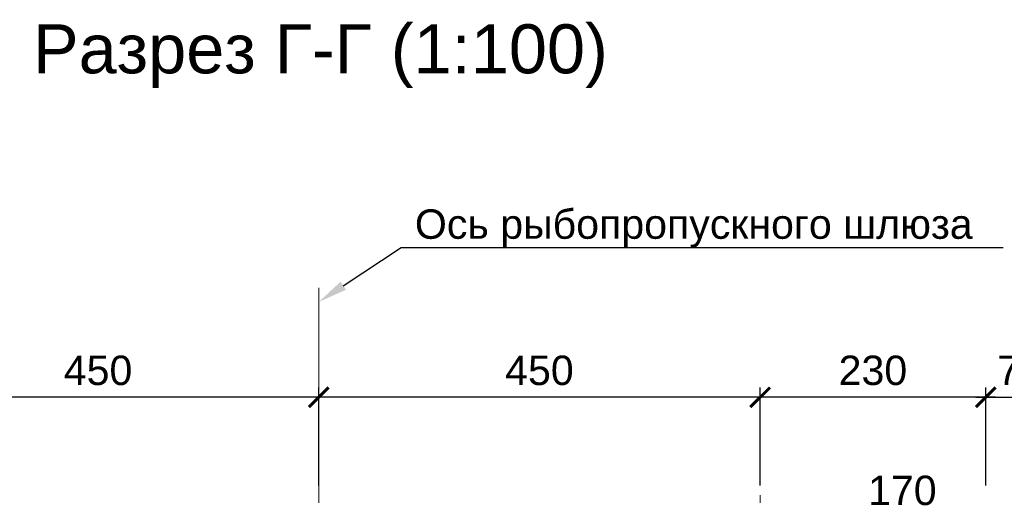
# Model space of a CAD drawing. Header units: millimetres. Extents: x 329474 to 722034, y 240588 to 423521.
# Tile 9 of 35: x 508089 to 518128, y 262252 to 267104. Entities that reach past the tile are written whole.
import ezdxf
from ezdxf import colors
from ezdxf.entities.mleader import LeaderData, LeaderLine
from ezdxf.math import Vec2, Vec3

# ---------------------------------------------------------------- set-up
doc = ezdxf.new("R2010")
doc.units = ezdxf.units.MM
doc.header["$LTSCALE"] = 10
doc.linetypes.add('HIDDEN', pattern=[9.524999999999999, 6.35, -3.175])
doc.linetypes.add('осевая', pattern=[50.800000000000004, 31.75, -6.35, 6.35, -6.35])
for name, color, linetype, lineweight in [('бетон_25', 2, 'Continuous', 25), ('ГТО-2_Размеры', 7, 'Continuous', 15), ('Отдел_Выноски(стрелка)', 7, 'Continuous', 15), ('текст', 7, 'Continuous', 25)]:
    doc.layers.add(name, color=color, linetype=linetype, lineweight=lineweight)
doc.layers.add('Оси', color=1, linetype='осевая')
doc.styles.add('arial', font='arial.ttf')
doc.styles.add('Рогун1', font='arial.ttf')
doc.dimstyles.new('100 мм', dxfattribs={"dimscale": 100, "dimtxt": 3.5, "dimasz": 2, "dimexe": 1, "dimexo": 1, "dimgap": 1.2, "dimtad": 1, "dimdec": 0, "dimlfac": 0.1, "dimrnd": 0.0001, "dimtxsty": 'Рогун1', "dimblk": 'ARCHTICK', "dimcen": 2.5, "dimdle": 1, "dimaunit": 1, "dimadec": 1, "dimazin": 0, "dimtfac": 1, "dimtdec": 0, "dimtmove": 1, "dimatfit": 3, "dimldrblk": 'ARCHTICK', "dimfxl": 1, "dimtfill": 1, "dimarcsym": 0})

# ---------------------------------------------------------------- blocks, each defined once
blk = doc.blocks.new('_ArchTick')
at = {"color": 0, "linetype": 'ByBlock', "const_width": 0.15}
blk.add_lwpolyline([(-0.5, -0.5), (0.5, 0.5)], dxfattribs=at)
blk = doc.blocks.new('*D361')
at = {"layer": 'Defpoints', "color": 0, "transparency": 16777216}
for p in [(518638.0110803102, 263252.2088880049), (517938.0110803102, 262252.2088880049), (518638.0110803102, 262263.2084115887)]:
    blk.add_point(p, dxfattribs=at)
at = {"layer": 'ГТО-2_Размеры', "color": 0, "lineweight": -2, "transparency": 16777216}
for p, q in [((517938.0110803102, 262352.2088880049), (517938.0110803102, 263352.2088880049)), ((518638.0110803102, 262363.2084115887), (518638.0110803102, 263352.2088880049)), ((517838.0110803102, 263252.2088880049), (518738.0110803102, 263252.2088880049))]:
    blk.add_line(p, q, dxfattribs=at)
at = {"layer": 'ГТО-2_Размеры', "color": 0, "lineweight": -2, "transparency": 16777216, "xscale": 200, "yscale": 200, "zscale": 200, "rotation": 180}
blk.add_blockref('_ArchTick', (517938.0110803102, 263252.2088880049), dxfattribs=at)
at = {"layer": 'ГТО-2_Размеры', "color": 0, "lineweight": -2, "transparency": 16777216, "xscale": 200, "yscale": 200, "zscale": 200}
blk.add_blockref('_ArchTick', (518638.0110803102, 263252.2088880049), dxfattribs=at)
at = {"layer": 'ГТО-2_Размеры', "color": 0, "transparency": 16777216, "insert": (518288.0110803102, 263525.3807843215), "char_height": 300, "attachment_point": 5, "style": 'Рогун1'}
blk.add_mtext('70', dxfattribs=at)
blk = doc.blocks.new('*D362')
at = {"layer": 'Defpoints', "color": 0, "transparency": 16777216}
for p in [(515638.0110803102, 263252.2088880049), (515638.0110803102, 262252.2088880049), (517938.0110803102, 262252.2088880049)]:
    blk.add_point(p, dxfattribs=at)
at = {"layer": 'ГТО-2_Размеры', "color": 0, "lineweight": -2, "transparency": 16777216}
for p, q in [((515638.0110803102, 262352.2088880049), (515638.0110803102, 263352.2088880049)), ((517938.0110803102, 262352.2088880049), (517938.0110803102, 263352.2088880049)), ((518038.0110803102, 263252.2088880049), (515538.0110803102, 263252.2088880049))]:
    blk.add_line(p, q, dxfattribs=at)
at = {"layer": 'ГТО-2_Размеры', "color": 0, "lineweight": -2, "transparency": 16777216, "xscale": 200, "yscale": 200, "zscale": 200, "rotation": 180}
blk.add_blockref('_ArchTick', (515638.0110803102, 263252.2088880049), dxfattribs=at)
at = {"layer": 'ГТО-2_Размеры', "color": 0, "lineweight": -2, "transparency": 16777216, "xscale": 200, "yscale": 200, "zscale": 200}
blk.add_blockref('_ArchTick', (517938.0110803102, 263252.2088880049), dxfattribs=at)
at = {"layer": 'ГТО-2_Размеры', "color": 0, "transparency": 16777216, "insert": (516788.0110803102, 263525.4831035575), "char_height": 300, "attachment_point": 5, "style": 'Рогун1'}
blk.add_mtext('230', dxfattribs=at)
blk = doc.blocks.new('*D363')
at = {"layer": 'Defpoints', "color": 0, "transparency": 16777216}
for p in [(506638.0110803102, 263252.2088880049), (506638.0110803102, 262252.2088880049), (511138.0110803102, 262252.2088880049)]:
    blk.add_point(p, dxfattribs=at)
at = {"layer": 'ГТО-2_Размеры', "color": 0, "lineweight": -2, "transparency": 16777216}
for p, q in [((506638.0110803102, 262352.2088880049), (506638.0110803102, 263352.2088880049)), ((511138.0110803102, 262352.2088880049), (511138.0110803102, 263352.2088880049)), ((511238.0110803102, 263252.2088880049), (506538.0110803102, 263252.2088880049))]:
    blk.add_line(p, q, dxfattribs=at)
at = {"layer": 'ГТО-2_Размеры', "color": 0, "lineweight": -2, "transparency": 16777216, "xscale": 200, "yscale": 200, "zscale": 200, "rotation": 180}
blk.add_blockref('_ArchTick', (506638.0110803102, 263252.2088880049), dxfattribs=at)
at = {"layer": 'ГТО-2_Размеры', "color": 0, "lineweight": -2, "transparency": 16777216, "xscale": 200, "yscale": 200, "zscale": 200}
blk.add_blockref('_ArchTick', (511138.0110803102, 263252.2088880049), dxfattribs=at)
at = {"layer": 'ГТО-2_Размеры', "color": 0, "transparency": 16777216, "insert": (508888.0110803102, 263525.3807843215), "char_height": 300, "attachment_point": 5, "style": 'Рогун1'}
blk.add_mtext('450', dxfattribs=at)
blk = doc.blocks.new('*D367')
at = {"layer": 'Defpoints', "color": 0, "transparency": 16777216}
for p in [(511138.0110803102, 263252.2088880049), (511138.0110803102, 262252.2088880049), (515638.0110803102, 262252.2088880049)]:
    blk.add_point(p, dxfattribs=at)
at = {"layer": 'ГТО-2_Размеры', "color": 0, "lineweight": -2, "transparency": 16777216}
for p, q in [((511138.0110803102, 262352.2088880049), (511138.0110803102, 263352.2088880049)), ((515638.0110803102, 262352.2088880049), (515638.0110803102, 263352.2088880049)), ((515738.0110803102, 263252.2088880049), (511038.0110803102, 263252.2088880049))]:
    blk.add_line(p, q, dxfattribs=at)
at = {"layer": 'ГТО-2_Размеры', "color": 0, "lineweight": -2, "transparency": 16777216, "xscale": 200, "yscale": 200, "zscale": 200, "rotation": 180}
blk.add_blockref('_ArchTick', (511138.0110803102, 263252.2088880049), dxfattribs=at)
at = {"layer": 'ГТО-2_Размеры', "color": 0, "lineweight": -2, "transparency": 16777216, "xscale": 200, "yscale": 200, "zscale": 200}
blk.add_blockref('_ArchTick', (515638.0110803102, 263252.2088880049), dxfattribs=at)
at = {"layer": 'ГТО-2_Размеры', "color": 0, "transparency": 16777216, "insert": (513388.0110803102, 263525.3807843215), "char_height": 300, "attachment_point": 5, "style": 'Рогун1'}
blk.add_mtext('450', dxfattribs=at)
blk = doc.blocks.new('*D355')
at = {"layer": 'Defpoints', "color": 0, "transparency": 16777216}
for p in [(516238.0110803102, 262027.3803807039), (517938.0110803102, 261629.7229713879), (516238.0110803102, 259211.0306508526)]:
    blk.add_point(p, dxfattribs=at)
at = {"layer": 'ГТО-2_Размеры', "color": 0, "lineweight": -2, "transparency": 16777216}
for p, q in [((516238.0110803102, 259311.0306508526), (516238.0110803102, 262127.3803807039)), ((517938.0110803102, 261729.7229713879), (517938.0110803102, 262127.3803807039)), ((518038.0110803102, 262027.3803807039), (516138.0110803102, 262027.3803807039))]:
    blk.add_line(p, q, dxfattribs=at)
at = {"layer": 'ГТО-2_Размеры', "color": 0, "lineweight": -2, "transparency": 16777216, "xscale": 200, "yscale": 200, "zscale": 200, "rotation": 180}
blk.add_blockref('_ArchTick', (516238.0110803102, 262027.3803807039), dxfattribs=at)
at = {"layer": 'ГТО-2_Размеры', "color": 0, "lineweight": -2, "transparency": 16777216, "xscale": 200, "yscale": 200, "zscale": 200}
blk.add_blockref('_ArchTick', (517938.0110803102, 262027.3803807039), dxfattribs=at)
at = {"layer": 'ГТО-2_Размеры', "color": 0, "transparency": 16777216, "insert": (517088.0110803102, 262300.5522770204), "char_height": 300, "attachment_point": 5, "style": 'Рогун1', "bg_fill": 3, "box_fill_scale": 1.1, "bg_fill_color": 256, "bg_fill_true_color": 13158600, "bg_fill_transparency": 0}
blk.add_mtext('170', dxfattribs=at)

msp = doc.modelspace()

# ---------------------------------------------------------------- linework, layer by layer
at = {"layer": 'бетон_25', "color": 7, "linetype": 'HIDDEN', "lineweight": 15, "ltscale": 5}
msp.add_line((515638.0110803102, 262252.2088880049), (515638.0110803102, 260593.4874948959), dxfattribs=at)
at = {"layer": 'Оси', "linetype": 'осевая', "lineweight": 15, "ltscale": 5}
for p, q in [((511138.0110803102, 255160.2011968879), (511138.0110803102, 264660.6735785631)), ((516838.0110803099, 259593.4874948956), (516838.0110803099, 262252.2088880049))]:
    msp.add_line(p, q, dxfattribs=at)

# ---------------------------------------------------------------- texts
at = {"layer": 'текст', "insert": (511154.9376209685, 266731.6638945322), "char_height": 500, "width": 8681.268769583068, "attachment_point": 5, "style": 'arial'}
msp.add_mtext('Разрез Г-Г (1:100)', dxfattribs=at)

# ---------------------------------------------------------------- dimensions: what is measured, and where the dimension line sits
at = {"layer": 'ГТО-2_Размеры'}
for base, p1, p2, picture, middle in [((506638.0110803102, 263252.2088880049), (511138.0110803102, 262252.2088880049), (506638.0110803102, 262252.2088880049), '*D363', (508888.0110803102, 263525.3807843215)), ((511138.0110803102, 263252.2088880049), (515638.0110803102, 262252.2088880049), (511138.0110803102, 262252.2088880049), '*D367', (513388.0110803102, 263525.3807843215)), ((515638.0110803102, 263252.2088880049), (517938.0110803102, 262252.2088880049), (515638.0110803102, 262252.2088880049), '*D362', (516788.0110803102, 263525.4831035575)), ((518638.0110803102, 263252.2088880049), (517938.0110803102, 262252.2088880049), (518638.0110803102, 262263.2084115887), '*D361', (518288.0110803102, 263525.3807843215))]:
    dim = msp.add_linear_dim(base=base, p1=p1, p2=p2, angle=180, dimstyle='100 мм', override={"dimtxt": 3, "dimdec": 6, "dimtfill": 0}, dxfattribs=at)
    dim.commit()
    dim.dimension.update_dxf_attribs({"geometry": picture, "text_midpoint": middle})

# ---------------------------------------------------------------- leaders
at = {"layer": 'Отдел_Выноски(стрелка)'}
ml = msp.add_multileader_mtext('Standard', dxfattribs=at)
ml.set_content('Ось рыбопропускного шлюза', color=256, style='arial')
ml.set_leader_properties()
ml.build(insert=Vec2(0, 0))
ml.multileader.update_dxf_attribs({"text_left_attachment_type": 6, "text_right_attachment_type": 6, "dogleg_length": 136.6171409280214, "arrow_head_size": 300})
ctx = ml.context
ctx.base_point, ctx.char_height, ctx.arrow_head_size, ctx.plane_origin, ctx.plane_x_axis, ctx.plane_y_axis = Vec3(512116.2475369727, 264780.9694423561), 300, 300, Vec3(504800.2552342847, 269175.5066956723), Vec3(1, -2.449293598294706e-16), Vec3(2.449293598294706e-16, 1)
ctx.left_attachment, ctx.right_attachment = 6, 6
notes = []
notes.append((ctx, [(0, (1, 1, 0), (511979.6303960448, 264780.9694423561), (1, -2.449293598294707e-16), 136.6171409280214, [(0, [(511138.0110803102, 264224.55134451)], 0, [])])]))
ctx.mtext.insert, ctx.mtext.text_direction, ctx.mtext.defined_height, ctx.mtext.flow_direction = Vec3(512118.2475369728, 265169.1686238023), Vec3(1, -2.449293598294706e-16), 383.2878581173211, 5
for ctx, leaders in notes:
    for number, flags, end, landing, length, lines in leaders:
        leader = LeaderData()
        leader.index, (leader.has_last_leader_line, leader.has_dogleg_vector, leader.attachment_direction) = number, flags
        leader.last_leader_point, leader.dogleg_vector, leader.dogleg_length = Vec3(end), Vec3(landing), length
        for number, points, colour, breaks in lines:
            line = LeaderLine()
            line.index, line.vertices, line.color, line.breaks = number, Vec3.list(points), colors.encode_raw_color(colour), breaks
            leader.lines.append(line)
        ctx.leaders.append(leader)

# ---------------------------------------------------------------- next in the draw order: dimensions: what is measured, and where the dimension line sits
at = {"layer": 'ГТО-2_Размеры'}
dim = msp.add_linear_dim(base=(516238.0110803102, 262027.3803807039), p1=(517938.0110803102, 261629.7229713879), p2=(516238.0110803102, 259211.0306508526), angle=180, dimstyle='100 мм', override={"dimtxt": 3, "dimdec": 6}, dxfattribs=at)
dim.commit()
dim.dimension.update_dxf_attribs({"geometry": '*D355', "text_midpoint": (517088.0110803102, 262300.5522770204)})

doc.saveas('drawing.dxf')
